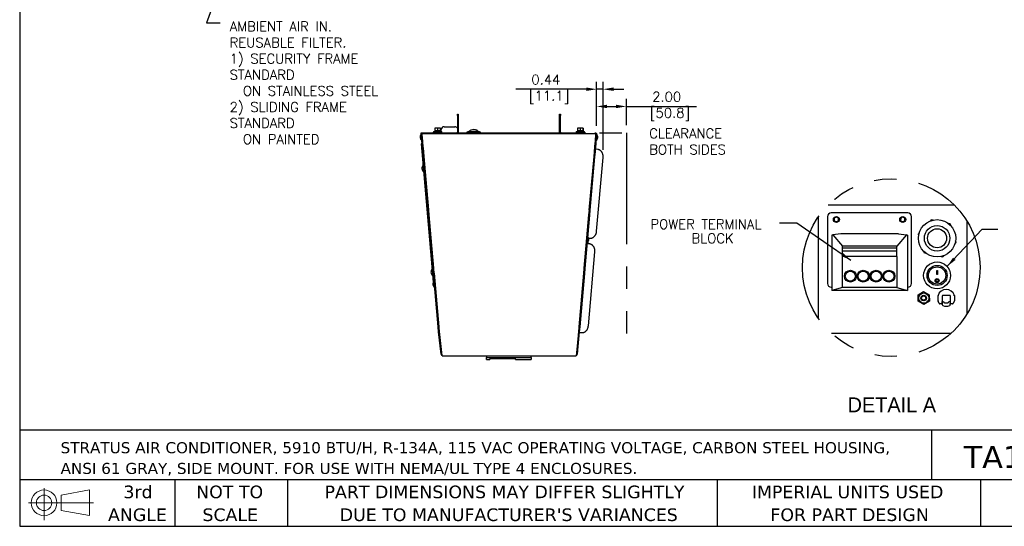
# Model space of a CAD drawing. Header units: inches. Extents: x -1 to 108, y 3 to 86.
# Tile 1 of 17: x -1 to 65, y 3 to 37. Entities that reach past the tile are written whole.
import ezdxf
from ezdxf.enums import TextEntityAlignment as Align
from ezdxf.lldxf.tags import DXFTag

# ---------------------------------------------------------------- set-up
doc = ezdxf.new("R2010")
doc.units = ezdxf.units.IN
doc.header["$LTSCALE"] = 12
doc.header["$MEASUREMENT"] = 0
doc.header["$PDSIZE"] = -1
doc.linetypes.add('PHANTOM2', pattern=[1.25, 0.625, -0.125, 0.125, -0.125, 0.125, -0.125])
doc.linetypes.add('SLD-Solid', pattern=[0])
for name, color, linetype in [('.190X32_NUT_-_.3', 7, 'Continuous'), ('10800_NE8000-486', 7, 'Continuous'), ('20004__CHASSIS__', 7, 'Continuous'), ('COMPRESSION_STRA', 7, 'Continuous'), ('DISPLAY_BODY', 7, 'Continuous'), ('LATCH', 7, 'Continuous'), ('phantom', 4, 'PHANTOM2'), ('POWER_CORD_RETRO', 7, 'Continuous'), ('SCREW___HEX_HEAD', 7, 'Continuous'), ('STRAIN_RELIEF__S', 7, 'Continuous'), ('SWITCH_CHERRY_RR', 7, 'Continuous'), ('WAGO_828_TERMINA', 7, 'Continuous')]:
    doc.layers.add(name, color=color, linetype=linetype)
for name, color, linetype, lineweight in [('DIMENSIONS', 140, 'SLD-Solid', 25), ('DIMENSIONS @ 1', 140, 'SLD-Solid', 25), ('TEXT', 140, 'SLD-Solid', 25), ('TEXT @ 1', 140, 'SLD-Solid', 25)]:
    doc.layers.add(name, color=color, linetype=linetype, lineweight=lineweight)
doc.styles.add('ROMANS', font='romans.shx')
doc.styles.add('SEACAD_Solid_Edge_ANSI', font='txt')
doc.styles.add('SLDTEXTSTYLE0', font='verdana.ttf')
tags = doc.linetypes.add('HIDDEN2', pattern=[0.1875, 0.125, -0.0625]).pattern_tags.tags
tags[6:7] = [DXFTag(74, 4), DXFTag(75, 0), DXFTag(340, '0'), DXFTag(46, 0.0), DXFTag(50, 0.0), DXFTag(44, 0.0), DXFTag(45, 0.0)]
tags[4:5] = [DXFTag(74, 4), DXFTag(75, 0), DXFTag(340, '0'), DXFTag(46, 0.0), DXFTag(50, 0.0), DXFTag(44, 0.0), DXFTag(45, 0.0)]
doc.dimstyles.new('FSTD1', dxfattribs={"dimtxt": 0.65, "dimasz": 0.7, "dimexe": 0.5, "dimexo": 0.5, "dimgap": 0.25, "dimtad": 1, "dimzin": 9, "dimdsep": 46, "dimtxsty": 'ROMANS', "dimcen": 0, "dimadec": 0, "dimazin": 0, "dimtfac": 1, "dimtmove": 0, "dimatfit": 3, "dimfxl": 0, "dimtolj": 1, "dimarcsym": 0})

# ---------------------------------------------------------------- blocks, each defined once
blk = doc.blocks.new('Block11')
at = {"color": 7, "linetype": 'SLD-Solid', "lineweight": 18}
for p, q in [((1.223, 2.509), (1.223, 0)), ((2.589, 1.969), (4.807, 2.377)), ((4.807, 2.377), (4.807, 0.346)), ((2.589, 0.754), (2.589, 1.969)), ((0, 1.361), (5.137, 1.361)), ((2.589, 0.754), (4.807, 0.346))]:
    blk.add_line(p, q, dxfattribs=at)
for radius in [1.016, 0.607]:
    blk.add_circle((1.223, 1.361), radius, dxfattribs=at)
blk = doc.blocks.new('Block12')
at = {"color": 7, "linetype": 'Continuous'}
blk.add_blockref('Block11', (0, 0), dxfattribs=at)
blk = doc.blocks.new('SW_NOTE_0_1')
at = {"layer": 'TEXT', "color": 0, "char_height": 0.875, "attachment_point": 1, "style": 'SLDTEXTSTYLE0'}
for s, insert in [('STRATUS AIR CONDITIONER, 5910 BTU/H, R-134A, 115 VAC OPERATING VOLTAGE, CARBON STEEL HOUSING, ', (0, 1.111)), ('ANSI 61 GRAY, SIDE MOUNT. FOR USE WITH NEMA/UL TYPE 4 ENCLOSURES.', (0, -0.528))]:
    blk.add_mtext(s, dxfattribs=dict(at, insert=insert))
blk = doc.blocks.new('SW_NOTE_0_4')
at = {"layer": 'TEXT', "color": 0, "char_height": 1, "attachment_point": 1, "style": 'SLDTEXTSTYLE0'}
for s, insert in [('PART DIMENSIONS MAY DIFFER SLIGHTLY ', (0, 1.27)), ("DUE TO MANUFACTURER'S VARIANCES", (1.206, -0.536))]:
    blk.add_mtext(s, dxfattribs=dict(at, insert=insert))
blk = doc.blocks.new('SW_NOTE_0_5')
at = {"layer": 'TEXT', "color": 0, "char_height": 1, "attachment_point": 2, "style": 'SLDTEXTSTYLE0'}
for s, insert in [('NOT TO', (2.484, 1.27)), ('SCALE', (2.53, -0.536))]:
    blk.add_mtext(s, dxfattribs=dict(at, insert=insert))
blk = doc.blocks.new('SW_NOTE_0_6')
at = {"layer": 'TEXT', "color": 0, "char_height": 1, "attachment_point": 2, "style": 'SLDTEXTSTYLE0'}
for s, insert in [('3rd', (1.094, 1.27)), ('ANGLE', (1.048, -0.536))]:
    blk.add_mtext(s, dxfattribs=dict(at, insert=insert))
blk = doc.blocks.new('SW_NOTE_0_7')
at = {"layer": 'TEXT', "color": 0, "char_height": 1, "attachment_point": 1, "style": 'SLDTEXTSTYLE0'}
for s, insert in [('IMPERIAL UNITS USED ', (0, 1.27)), ('FOR PART DESIGN', (1.471, -0.536))]:
    blk.add_mtext(s, dxfattribs=dict(at, insert=insert))
blk = doc.blocks.new('*D93')
at = {"layer": 'Defpoints', "color": 0}
for p in [(37.563, 32.47), (37.563, 29.502), (37.999, 27.882)]:
    blk.add_point(p, dxfattribs=at)
at = {"layer": 'DIMENSIONS', "color": 0, "lineweight": -2}
for p, q in [((36.863, 32.47), (32.135, 32.47)), ((37.563, 30.002), (37.563, 32.97)), ((37.999, 32.47), (37.563, 32.47)), ((37.999, 28.382), (37.999, 32.97)), ((38.699, 32.47), (39.399, 32.47))]:
    blk.add_line(p, q, dxfattribs=at)
at = {"layer": 'DIMENSIONS', "color": 0}
for points in [[(36.863, 32.587), (36.863, 32.354), (37.563, 32.47)], [(38.699, 32.587), (38.699, 32.354), (37.999, 32.47)]]:
    blk.add_solid(points, dxfattribs=at)
at = {"layer": 'DIMENSIONS', "color": 0, "insert": (34.149, 32.47), "char_height": 0.65, "attachment_point": 5, "style": 'ROMANS'}
blk.add_mtext('\\A1;0.44\\P [11.1]', dxfattribs=at)
blk = doc.blocks.new('*D94')
at = {"layer": 'Defpoints', "color": 0}
for p in [(39.563, 31.312), (37.563, 29.502), (39.563, 29.542)]:
    blk.add_point(p, dxfattribs=at)
at = {"layer": 'DIMENSIONS', "color": 0, "lineweight": -2}
for p, q in [((37.563, 30.002), (37.563, 31.812)), ((39.563, 30.042), (39.563, 31.812)), ((38.263, 31.312), (38.863, 31.312)), ((39.563, 31.312), (44.292, 31.312))]:
    blk.add_line(p, q, dxfattribs=at)
at = {"layer": 'DIMENSIONS', "color": 0}
for points in [[(38.263, 31.428), (38.263, 31.195), (37.563, 31.312)], [(38.863, 31.428), (38.863, 31.195), (39.563, 31.312)]]:
    blk.add_solid(points, dxfattribs=at)
at = {"layer": 'DIMENSIONS', "color": 0, "insert": (42.277, 31.312), "char_height": 0.65, "attachment_point": 5, "style": 'ROMANS'}
blk.add_mtext('\\A1;2.00\\P [50.8]', dxfattribs=at)

msp = doc.modelspace()

# ---------------------------------------------------------------- linework, layer by layer
at = {"layer": '.190X32_NUT_-_.3', "color": 7, "linetype": 'Continuous'}
for p, q in [((59.187, 18.637), (59.559, 18.857)), ((59.191, 18.204), (59.187, 18.637)), ((59.559, 18.857), (59.936, 18.644)), ((59.936, 18.644), (59.941, 18.211)), ((59.568, 17.991), (59.191, 18.204)), ((59.941, 18.211), (59.568, 17.991))]:
    msp.add_line(p, q, dxfattribs=at)
msp.add_circle((59.564, 18.424), 0.34, dxfattribs=at)
for p, q in [((39.563, 30.042), (39.563, 31.83)), ((28.196, 30.792), (28.254, 30.792)), ((28.196, 30.692), (28.196, 30.792)), ((28.196, 30.692), (28.196, 29.573)), ((28.254, 30.692), (28.196, 30.692)), ((28.254, 30.792), (28.254, 30.692)), ((28.254, 30.692), (28.254, 29.573)), ((35.076, 30.792), (35.134, 30.792)), ((35.076, 30.692), (35.076, 30.792)), ((35.076, 29.573), (35.076, 30.692)), ((35.134, 30.692), (35.076, 30.692)), ((35.134, 30.792), (35.134, 30.692)), ((35.134, 29.573), (35.134, 30.692)), ((26.853, 29.846), (26.673, 29.846)), ((26.673, 29.846), (26.673, 29.669)), ((27.045, 29.846), (26.853, 29.846)), ((26.853, 29.846), (26.853, 29.669)), ((27.057, 29.846), (27.045, 29.846)), ((27.045, 29.846), (27.045, 29.669)), ((27.057, 29.846), (27.057, 29.669)), ((27.303, 29.948), (28.027, 29.948)), ((36.453, 29.846), (36.273, 29.846)), ((36.273, 29.846), (36.273, 29.669)), ((36.645, 29.846), (36.453, 29.846)), ((36.453, 29.846), (36.453, 29.669)), ((36.657, 29.846), (36.645, 29.846)), ((36.645, 29.846), (36.645, 29.669)), ((36.657, 29.846), (36.657, 29.669)), ((25.767, 29.502), (25.764, 29.542)), ((25.825, 29.507), (25.767, 29.502)), ((25.767, 29.502), (25.768, 29.497)), ((25.768, 29.497), (25.825, 29.502)), ((25.768, 29.497), (25.768, 29.491)), ((25.826, 29.496), (25.768, 29.491)), ((25.77, 29.467), (25.768, 29.491)), ((25.828, 29.472), (25.77, 29.467)), ((25.777, 29.391), (25.77, 29.467)), ((25.809, 29.394), (25.777, 29.391)), ((25.779, 29.371), (25.777, 29.391)), ((25.809, 29.374), (25.779, 29.371)), ((25.798, 29.144), (25.779, 29.371)), ((25.856, 29.149), (25.798, 29.144)), ((25.817, 28.933), (25.798, 29.144)), ((25.834, 29.418), (25.809, 29.417)), ((25.809, 29.417), (25.829, 29.191)), ((25.809, 29.376), (25.809, 29.417)), ((25.809, 29.376), (25.829, 29.15)), ((25.825, 29.507), (25.882, 29.512)), ((25.825, 29.507), (25.825, 29.502)), ((25.825, 29.502), (25.826, 29.496)), ((25.828, 29.472), (25.826, 29.496)), ((25.827, 29.497), (37.503, 29.497)), ((25.834, 29.418), (25.827, 29.497)), ((25.833, 29.418), (25.828, 29.472)), ((25.829, 29.191), (25.853, 29.192)), ((25.829, 29.15), (25.829, 29.191)), ((25.829, 29.15), (25.857, 29.151)), ((25.874, 28.96), (25.853, 29.192)), ((25.856, 29.149), (25.856, 29.151)), ((25.875, 28.938), (25.856, 29.149)), ((25.884, 29.497), (25.882, 29.512)), ((26.498, 29.497), (26.517, 29.516)), ((26.517, 29.516), (26.593, 29.516)), ((26.593, 29.542), (26.581, 29.542)), ((26.583, 29.62), (27.147, 29.62)), ((26.583, 29.62), (26.583, 29.582)), ((26.583, 29.582), (27.147, 29.582)), ((26.593, 29.542), (36.737, 29.542)), ((26.593, 29.516), (26.593, 29.542)), ((26.853, 29.669), (26.673, 29.669)), ((26.702, 29.669), (26.702, 29.62)), ((26.741, 29.582), (26.741, 29.542)), ((27.045, 29.669), (26.853, 29.669)), ((26.989, 29.542), (26.989, 29.582)), ((27.028, 29.62), (27.028, 29.669)), ((27.057, 29.669), (27.045, 29.669)), ((27.115, 29.62), (27.115, 29.76)), ((27.115, 29.542), (27.115, 29.582)), ((27.147, 29.582), (27.147, 29.62)), ((28.952, 29.621), (28.837, 29.577)), ((28.837, 29.577), (29.743, 29.577)), ((28.837, 29.577), (28.837, 29.542)), ((28.952, 29.621), (29.629, 29.621)), ((29.743, 29.577), (29.629, 29.621)), ((29.743, 29.542), (29.743, 29.577)), ((36.183, 29.62), (36.747, 29.62)), ((36.183, 29.62), (36.183, 29.582)), ((36.183, 29.582), (36.747, 29.582)), ((36.453, 29.669), (36.273, 29.669)), ((36.302, 29.669), (36.302, 29.62)), ((36.341, 29.582), (36.341, 29.542)), ((36.645, 29.669), (36.453, 29.669)), ((36.589, 29.542), (36.589, 29.582)), ((36.628, 29.62), (36.628, 29.669)), ((36.657, 29.669), (36.645, 29.669)), ((36.75, 29.542), (36.737, 29.542)), ((36.737, 29.542), (36.737, 29.516)), ((36.737, 29.516), (36.813, 29.516)), ((36.747, 29.582), (36.747, 29.62)), ((36.813, 29.516), (36.832, 29.497)), ((37.448, 29.512), (37.446, 29.497)), ((37.505, 29.507), (37.448, 29.512)), ((37.477, 29.192), (37.456, 28.96)), ((37.474, 29.149), (37.456, 28.938)), ((37.502, 29.15), (37.473, 29.151)), ((37.474, 29.151), (37.474, 29.149)), ((37.474, 29.149), (37.532, 29.144)), ((37.477, 29.192), (37.502, 29.191)), ((37.503, 29.497), (37.497, 29.418)), ((37.521, 29.417), (37.497, 29.418)), ((37.502, 29.472), (37.498, 29.418)), ((37.504, 29.496), (37.502, 29.472)), ((37.502, 29.472), (37.56, 29.467)), ((37.502, 29.191), (37.521, 29.417)), ((37.502, 29.15), (37.521, 29.376)), ((37.502, 29.15), (37.502, 29.191)), ((37.505, 29.502), (37.504, 29.496)), ((37.504, 29.496), (37.562, 29.491)), ((37.505, 29.507), (37.505, 29.507)), ((37.505, 29.507), (37.505, 29.502)), ((37.505, 29.507), (37.563, 29.502)), ((37.563, 29.497), (37.505, 29.502)), ((37.532, 29.144), (37.513, 28.933)), ((37.521, 29.376), (37.521, 29.417)), ((37.521, 29.394), (37.553, 29.391)), ((37.521, 29.374), (37.552, 29.371)), ((37.552, 29.371), (37.532, 29.144)), ((37.553, 29.391), (37.552, 29.371)), ((37.56, 29.467), (37.553, 29.391)), ((37.562, 29.491), (37.56, 29.467)), ((37.563, 29.497), (37.562, 29.491)), ((37.563, 29.502), (37.563, 29.497)), ((25.829, 28.794), (25.767, 28.789)), ((25.829, 28.794), (25.767, 28.789)), ((25.767, 28.789), (26.581, 19.487)), ((25.767, 28.789), (26.581, 19.487)), ((25.829, 28.794), (25.769, 28.789)), ((25.769, 28.789), (26.583, 19.491)), ((25.824, 28.851), (25.817, 28.933)), ((25.875, 28.267), (25.824, 28.851)), ((25.826, 28.812), (25.828, 28.794)), ((25.869, 29.015), (25.868, 29.014)), ((25.883, 28.854), (25.874, 28.96)), ((25.933, 28.272), (25.882, 28.856)), ((25.936, 28.252), (25.883, 28.854)), ((37.447, 28.854), (37.395, 28.252)), ((37.448, 28.856), (37.397, 28.272)), ((37.456, 28.96), (37.447, 28.854)), ((37.456, 28.943), (37.455, 28.943)), ((37.506, 28.851), (37.455, 28.267)), ((37.461, 29.015), (37.462, 29.014)), ((37.513, 28.933), (37.506, 28.851)), ((25.933, 28.272), (25.875, 28.267)), ((25.905, 27.928), (25.875, 28.267)), ((25.963, 27.933), (25.905, 27.928)), ((25.963, 27.929), (25.905, 27.924)), ((25.905, 27.924), (25.905, 27.928)), ((26.219, 24.342), (25.905, 27.924)), ((25.935, 28.262), (25.911, 28.26)), ((25.911, 28.26), (25.911, 28.25)), ((25.936, 28.252), (25.911, 28.25)), ((25.911, 28.25), (25.938, 27.936)), ((25.934, 28.262), (25.933, 28.272)), ((25.938, 27.936), (25.963, 27.938)), ((25.963, 27.933), (25.962, 27.938)), ((26.279, 24.327), (25.963, 27.938)), ((25.963, 27.929), (25.963, 27.933)), ((26.276, 24.347), (25.963, 27.929)), ((37.367, 27.938), (37.051, 24.327)), ((37.367, 27.929), (37.054, 24.347)), ((37.425, 27.924), (37.112, 24.342)), ((37.367, 27.938), (37.392, 27.936)), ((37.368, 27.933), (37.367, 27.929)), ((37.367, 27.929), (37.425, 27.924)), ((37.368, 27.938), (37.368, 27.933)), ((37.368, 27.933), (37.425, 27.928)), ((37.392, 27.936), (37.419, 28.25)), ((37.419, 28.26), (37.395, 28.262)), ((37.419, 28.25), (37.395, 28.252)), ((37.397, 28.272), (37.396, 28.262)), ((37.397, 28.272), (37.455, 28.267)), ((37.419, 28.26), (37.419, 28.25)), ((37.455, 28.267), (37.425, 27.928)), ((37.425, 27.928), (37.425, 27.924)), ((37.482, 28.429), (37.469, 28.43)), ((37.635, 28.415), (37.482, 28.429)), ((37.565, 22.913), (37.999, 27.882)), ((26.018, 27.315), (26.017, 27.315)), ((26.046, 26.976), (26.047, 26.977)), ((26.276, 24.347), (26.219, 24.342)), ((26.248, 24.004), (26.219, 24.342)), ((26.306, 24.009), (26.248, 24.004)), ((26.249, 23.999), (26.248, 24.004)), ((26.306, 24.004), (26.249, 23.999)), ((26.562, 20.418), (26.249, 23.999)), ((26.278, 24.337), (26.254, 24.335)), ((26.254, 24.335), (26.254, 24.325)), ((26.279, 24.327), (26.254, 24.325)), ((26.254, 24.325), (26.282, 24.011)), ((26.277, 24.337), (26.276, 24.347)), ((26.282, 24.011), (26.307, 24.013)), ((26.306, 24.009), (26.306, 24.013)), ((26.306, 24.004), (26.306, 24.009)), ((26.62, 20.423), (26.306, 24.004)), ((26.622, 20.403), (26.307, 24.013)), ((37.024, 24.013), (36.708, 20.403)), ((37.024, 24.004), (36.711, 20.423)), ((37.082, 23.999), (36.768, 20.418)), ((37.025, 24.013), (37.024, 24.009)), ((37.024, 24.013), (37.049, 24.011)), ((37.024, 24.009), (37.082, 24.004)), ((37.024, 24.009), (37.024, 24.004)), ((37.024, 24.004), (37.082, 23.999)), ((37.049, 24.011), (37.076, 24.325)), ((37.076, 24.325), (37.051, 24.327)), ((37.076, 24.335), (37.052, 24.337)), ((37.054, 24.347), (37.053, 24.337)), ((37.054, 24.347), (37.112, 24.342)), ((37.076, 24.335), (37.076, 24.325)), ((37.112, 24.342), (37.082, 24.004)), ((37.082, 24.004), (37.082, 23.999)), ((26.469, 22.151), (26.468, 22.151)), ((26.471, 22.126), (26.472, 22.126)), ((26.483, 21.987), (26.484, 21.987)), ((26.485, 21.962), (26.486, 21.962)), ((36.927, 22.078), (36.914, 22.079)), ((37.079, 22.065), (36.927, 22.078)), ((37.025, 22.458), (37.113, 22.45)), ((37.009, 16.562), (37.444, 21.531)), ((26.62, 20.423), (26.562, 20.418)), ((26.591, 20.079), (26.562, 20.418)), ((26.649, 20.084), (26.591, 20.079)), ((26.592, 20.074), (26.591, 20.079)), ((26.65, 20.079), (26.592, 20.074)), ((26.905, 16.493), (26.592, 20.074)), ((26.622, 20.413), (26.597, 20.411)), ((26.597, 20.411), (26.597, 20.401)), ((26.622, 20.403), (26.597, 20.401)), ((26.597, 20.401), (26.625, 20.087)), ((26.621, 20.413), (26.62, 20.423)), ((26.625, 20.087), (26.65, 20.089)), ((26.649, 20.084), (26.649, 20.089)), ((26.65, 20.079), (26.649, 20.084)), ((26.966, 16.478), (26.65, 20.089)), ((26.963, 16.498), (26.65, 20.079)), ((26.656, 20.003), (26.657, 20.003)), ((36.68, 20.089), (36.364, 16.478)), ((36.681, 20.079), (36.367, 16.498)), ((36.738, 20.074), (36.425, 16.493)), ((36.68, 20.089), (36.705, 20.087)), ((36.681, 20.089), (36.681, 20.084)), ((36.681, 20.084), (36.739, 20.079)), ((36.681, 20.084), (36.681, 20.079)), ((36.681, 20.079), (36.738, 20.074)), ((36.705, 20.087), (36.733, 20.401)), ((36.733, 20.401), (36.708, 20.403)), ((36.733, 20.411), (36.709, 20.413)), ((36.711, 20.423), (36.71, 20.413)), ((36.711, 20.423), (36.768, 20.418)), ((36.733, 20.411), (36.733, 20.401)), ((36.739, 20.079), (36.738, 20.074)), ((36.768, 20.418), (36.739, 20.079)), ((26.706, 19.446), (26.705, 19.446)), ((26.707, 19.42), (26.708, 19.42)), ((26.719, 19.282), (26.72, 19.282)), ((26.722, 19.256), (26.723, 19.256)), ((26.753, 18.895), (26.754, 18.895)), ((26.963, 16.498), (26.905, 16.493)), ((26.935, 16.154), (26.905, 16.493)), ((26.993, 16.159), (26.935, 16.154)), ((26.993, 16.155), (26.935, 16.15)), ((26.935, 16.15), (26.935, 16.154)), ((27.114, 14.651), (26.935, 16.15)), ((26.965, 16.488), (26.941, 16.486)), ((26.941, 16.486), (26.941, 16.476)), ((26.966, 16.478), (26.941, 16.476)), ((26.941, 16.476), (26.968, 16.162)), ((26.964, 16.488), (26.963, 16.498)), ((26.968, 16.162), (26.993, 16.164)), ((26.993, 16.159), (26.992, 16.164)), ((27.186, 14.542), (26.993, 16.164)), ((26.993, 16.155), (26.993, 16.159)), ((27.184, 14.553), (26.993, 16.155)), ((36.337, 16.164), (36.272, 15.416)), ((36.337, 16.155), (36.274, 15.428)), ((36.395, 16.15), (36.331, 15.423)), ((36.337, 16.164), (36.362, 16.162)), ((36.338, 16.159), (36.337, 16.155)), ((36.337, 16.155), (36.395, 16.15)), ((36.338, 16.164), (36.338, 16.159)), ((36.338, 16.159), (36.395, 16.154)), ((36.362, 16.162), (36.389, 16.476)), ((36.389, 16.476), (36.364, 16.478)), ((36.389, 16.486), (36.365, 16.488)), ((36.367, 16.498), (36.366, 16.488)), ((36.367, 16.498), (36.425, 16.493)), ((36.389, 16.486), (36.389, 16.476)), ((36.392, 16.114), (36.405, 16.113)), ((36.425, 16.493), (36.395, 16.154)), ((36.395, 16.154), (36.395, 16.15)), ((36.405, 16.113), (36.557, 16.099)), ((36.272, 15.416), (36.195, 14.542)), ((36.274, 15.428), (36.206, 14.656)), ((36.331, 15.423), (36.264, 14.651)), ((36.206, 14.656), (36.264, 14.651)), ((27.186, 14.542), (36.144, 14.542)), ((36.144, 14.542), (36.195, 14.542)), ((36.144, 14.542), (36.144, 14.542))]:
    msp.add_line(p, q)
for centre, radius, start, end in [((27.303, 29.76), 0.188, 90, 180), ((28.027, 29.76), 0.188, 25.98142, 90), ((25.994, 29.242), 0.303, 140.04483, 229.95517), ((25.767, 29.432), 0.00667, 5, 140.04483), ((26.581, 29.453), 0.089, 90, 135), ((28.165, 29.573), 0.031, 270, 0), ((28.165, 29.573), 0.089, 339.61574, 0), ((29.29, 29.542), 0.301, 155.18927, 164.76165), ((29.29, 29.542), 0.301, 15.23835, 24.58432), ((35.165, 29.573), 0.089, 180, 200.38426), ((35.165, 29.573), 0.031, 180, 270), ((36.75, 29.453), 0.089, 45, 90), ((37.336, 29.242), 0.303, 310.04483, 355), ((37.564, 29.432), 0.00667, 39.95517, 175), ((37.336, 29.242), 0.303, 355, 39.95517), ((25.803, 29.015), 0.00667, 229.95517, 5), ((37.527, 29.015), 0.00667, 175, 310.04483), ((26.116, 27.153), 0.303, 140.04483, 185), ((25.889, 27.344), 0.00667, 50.66768, 140.04483), ((26.116, 27.153), 0.303, 185, 229.95517), ((25.926, 26.926), 0.00667, 229.95517, 319.33232), ((36.735, 22.369), 0.303, 310.04483, 39.95517), ((36.962, 22.559), 0.00667, 39.95517, 175), ((36.926, 22.142), 0.00667, 175, 310.04483), ((36.926, 22.141), 0.00667, 175, 310.04483), ((36.735, 22.368), 0.303, 310.04483, 355), ((36.709, 22.069), 0.303, 0.28741, 24.70777), ((26.726, 20.18), 0.303, 140.04483, 185), ((26.726, 20.18), 0.303, 185, 229.95517), ((26.499, 20.37), 0.00667, 50.66768, 140.04483), ((26.536, 19.953), 0.00667, 229.95517, 319.33232), ((26.858, 19.364), 0.303, 140.04483, 185), ((26.858, 19.364), 0.303, 185, 229.95517), ((26.631, 19.554), 0.00667, 5, 140.04483), ((26.667, 19.137), 0.00667, 229.95517, 5), ((27.234, 14.662), 0.12, 185, 244.44498), ((36.144, 14.662), 0.12, 295.55502, 355), ((36.144, 14.662), 0.062, 344.69615, 355), ((36.144, 14.662), 0.12, 270, 273.40311)]:
    msp.add_arc(centre, radius, start, end)
for points, knots in [([(29.5, 29.713), (29.453, 29.733), (29.385, 29.749), (29.246, 29.755), (29.173, 29.745), (29.063, 29.709), (29.026, 29.685), (29.017, 29.667)], [0, 0, 0, 0, 0.125, 0.125, 0.25, 0.25, 0.3717546, 0.3717546, 0.3717546, 0.3717546]), ([(29.051, 29.696), (29.069, 29.709), (29.095, 29.721), (29.18, 29.748), (29.249, 29.757), (29.381, 29.752), (29.445, 29.737), (29.49, 29.718)], [0.6737941, 0.6737941, 0.6737941, 0.6737941, 0.75, 0.75, 0.875, 0.875, 1, 1, 1, 1]), ([(29.563, 29.667), (29.561, 29.671), (29.558, 29.676), (29.542, 29.691), (29.524, 29.702), (29.5, 29.713)], [0.90849216, 0.90849216, 0.90849216, 0.90849216, 0.9375, 0.9375, 1, 1, 1, 1]), ([(29.562, 29.668), (29.562, 29.669), (29.56, 29.676), (29.549, 29.686), (29.539, 29.693), (29.534, 29.697)], [0, 0, 0, 0, 0.082032, 0.594852, 1, 1, 1, 1])]:
    msp.add_open_spline(points, degree=3, knots=knots)
for points, weights in [([(37.999, 27.882), (38.043, 28.38), (37.635, 28.415)], [1, 0.707106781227, 1]), ([(37.113, 22.45), (37.521, 22.414), (37.565, 22.913)], [1, 0.707106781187, 1]), ([(37.444, 21.531), (37.487, 22.029), (37.079, 22.065)], [1, 0.707106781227, 1]), ([(36.557, 16.099), (36.965, 16.064), (37.009, 16.562)], [1, 0.707106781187, 1])]:
    msp.add_rational_spline(points, weights, degree=2)
at = {"layer": '10800_NE8000-486', "color": 7, "linetype": 'Continuous'}
for p, q in [((61.625, 24.678), (53.139, 24.678)), ((52.475, 23.879), (52.475, 17.061)), ((62.475, 17.344), (62.475, 23.596)), ((53.358, 16.053), (61.406, 16.053))]:
    msp.add_line(p, q, dxfattribs=at)
at = {"layer": '20004__CHASSIS__', "color": 7, "linetype": 'Continuous'}
for p, q in [((53.659, 23.864), (53.659, 23.852)), ((53.719, 23.852), (53.719, 23.864)), ((58.123, 23.864), (58.123, 23.852)), ((58.183, 23.852), (58.183, 23.864))]:
    msp.add_line(p, q, dxfattribs=at)
for centre, radius, start, end in [((53.689, 23.71), 0.157, 101.01598, 78.98402), ((53.689, 23.71), 0.145, 101.94054, 78.05946), ((58.153, 23.71), 0.157, 101.01598, 78.98402), ((58.153, 23.71), 0.145, 101.94054, 78.05946), ((61.077, 18.424), 0.5, 233.07927, 237.85931), ((61.077, 18.424), 0.48, 234.60805, 236.42811), ((61.077, 18.424), 0.48, 303.36701, 305.39195), ((61.077, 18.424), 0.5, 301.87042, 306.92073)]:
    msp.add_arc(centre, radius, start, end, dxfattribs=at)
at = {"layer": 'COMPRESSION_STRA', "color": 7, "linetype": 'Continuous'}
for p, q in [((60.07, 23.694), (59.987, 23.604)), ((60.189, 23.668), (60.07, 23.694)), ((61.349, 23.41), (61.23, 23.436)), ((61.386, 23.293), (61.349, 23.41)), ((59.266, 22.819), (59.183, 22.729)), ((59.183, 22.729), (59.22, 22.612)), ((61.66, 22.07), (61.742, 22.16)), ((61.742, 22.16), (61.705, 22.276)), ((59.54, 21.595), (59.577, 21.479)), ((59.577, 21.479), (59.696, 21.452)), ((60.737, 21.221), (60.856, 21.194)), ((60.856, 21.194), (60.939, 21.284))]:
    msp.add_line(p, q, dxfattribs=at)
for radius in [1.254, 0.858, 0.64]:
    msp.add_circle((60.463, 22.444), radius, dxfattribs=at)
at = {"layer": 'DIMENSIONS'}
msp.add_line((37.563, 30.002), (37.563, 31.83), dxfattribs=at)
at = {"layer": 'DISPLAY_BODY', "color": 7, "linetype": 'Continuous'}
for p, q in [((30.165, 14.542), (30.165, 14.422)), ((30.165, 14.422), (33.165, 14.422)), ((30.165, 14.301), (30.165, 14.422)), ((30.165, 14.301), (30.39, 14.301)), ((30.39, 14.353), (30.39, 14.301)), ((30.39, 14.353), (32.11, 14.353)), ((32.11, 14.301), (32.11, 14.353)), ((32.11, 14.301), (33.165, 14.301)), ((33.165, 14.422), (33.165, 14.542)), ((33.165, 14.422), (33.165, 14.301))]:
    msp.add_line(p, q, dxfattribs=at)
at = {"layer": 'LATCH', "color": 7, "linetype": 'Continuous'}
for p, q in [((60.811, 18.199), (60.871, 18.199)), ((60.811, 17.986), (60.811, 18.199)), ((60.871, 18.199), (60.891, 18.199)), ((60.891, 18.199), (60.891, 18.183)), ((60.971, 18.103), (61.181, 18.103)), ((61.261, 18.199), (61.281, 18.199)), ((61.261, 18.183), (61.261, 18.199)), ((61.281, 18.199), (61.341, 18.199)), ((61.341, 18.199), (61.341, 17.986))]:
    msp.add_line(p, q, dxfattribs=at)
for centre, radius, start, end in [((61.076, 18.353), 0.409, 227.34144, 229.58854), ((60.871, 17.986), 0.06, 180, 240.78454), ((61.076, 18.353), 0.48, 240.78454, 299.21546), ((60.971, 18.183), 0.08, 180, 270), ((61.181, 18.183), 0.08, 270, 0), ((61.281, 17.986), 0.06, 299.21546, 0), ((61.076, 18.353), 0.409, 310.41146, 313.04092)]:
    msp.add_arc(centre, radius, start, end, dxfattribs=at)
at = {"layer": 'phantom'}
for p, q in [((25.764, 29.542), (39.563, 29.542)), ((39.563, 29.542), (39.563, 15.049))]:
    msp.add_line(p, q, dxfattribs=at)
msp.add_circle((57.382, 20.47), 5.975, dxfattribs=at)
at = {"layer": 'POWER_CORD_RETRO', "color": 7, "linetype": 'Continuous'}
for p, q in [((53.095, 23.9), (53.095, 19.4)), ((58.497, 24.15), (53.345, 24.15)), ((58.747, 19.4), (58.747, 23.9)), ((53.345, 19.15), (53.38, 19.15)), ((58.474, 19.15), (58.497, 19.15))]:
    msp.add_line(p, q, dxfattribs=at)
for centre in [(53.689, 23.71), (58.153, 23.71)]:
    msp.add_circle(centre, 0.201, dxfattribs=at)
for centre, start, end in [((53.345, 23.9), 90, 180), ((58.497, 23.9), 0, 90), ((53.345, 19.4), 180, 270), ((58.497, 19.4), 270, 0)]:
    msp.add_arc(centre, 0.25, start, end, dxfattribs=at)
at = {"layer": 'SCREW___HEX_HEAD', "color": 7, "linetype": 'Continuous'}
msp.add_circle((59.564, 18.424), 0.19, dxfattribs=at)
at = {"layer": 'SCREW___HEX_HEAD', "color": 7, "linetype": 'HIDDEN2'}
msp.add_circle((59.564, 18.424), 0.139, dxfattribs=at)
at = {"layer": 'STRAIN_RELIEF__S', "color": 7, "linetype": 'Continuous'}
for p, q in [((60.529, 18.237), (60.529, 18.603)), ((60.799, 18.543), (60.799, 18.085)), ((61.295, 18.603), (60.859, 18.603)), ((61.355, 18.085), (61.355, 18.543)), ((61.625, 18.603), (61.625, 18.237)), ((60.603, 18.06), (60.534, 18.213)), ((60.799, 18.025), (60.658, 18.025)), ((60.799, 18.085), (60.799, 18.025)), ((61.355, 18.025), (61.355, 18.085)), ((61.496, 18.025), (61.355, 18.025)), ((61.62, 18.213), (61.551, 18.06))]:
    msp.add_line(p, q, dxfattribs=at)
for centre, radius, start, end in [((61.077, 18.424), 0.576, 18.01989, 161.98011), ((59.512, 12.174), 6.508, 80.47263, 81.00781), ((60.859, 18.543), 0.06, 90, 180), ((61.295, 18.543), 0.06, 0, 90), ((62.466, 13.256), 5.412, 98.93801, 99.58155), ((60.589, 18.237), 0.06, 180, 204.22775), ((60.658, 18.085), 0.06, 204.22775, 270), ((61.496, 18.085), 0.06, 270, 335.77225), ((61.565, 18.237), 0.06, 335.77225, 0)]:
    msp.add_arc(centre, radius, start, end, dxfattribs=at)
at = {"layer": 'SWITCH_CHERRY_RR', "color": 7, "linetype": 'Continuous'}
for p, q in [((60.438, 20.269), (60.488, 20.269)), ((60.438, 20.019), (60.438, 20.269)), ((60.488, 20.025), (60.438, 20.025)), ((60.488, 20.019), (60.438, 20.019)), ((60.488, 20.269), (60.488, 20.019)), ((60.377, 19.598), (60.377, 19.596)), ((60.549, 19.596), (60.549, 19.598))]:
    msp.add_line(p, q, dxfattribs=at)
for centre, radius in [((60.463, 19.944), 0.906), ((60.463, 19.944), 0.677), ((60.463, 19.944), 0.58), ((60.463, 19.595), 0.135), ((60.463, 19.596), 0.0862)]:
    msp.add_circle(centre, radius, dxfattribs=at)
msp.add_arc((60.463, 19.598), 0.0867, 0.24357, 179.76623, dxfattribs=at)
msp.add_open_spline([(60.597, 19.598), (60.597, 19.563), (60.583, 19.527), (60.534, 19.476), (60.499, 19.461), (60.428, 19.461), (60.393, 19.476), (60.343, 19.527), (60.329, 19.562), (60.329, 19.598), (60.329, 19.598), (60.329, 19.598)], degree=3, knots=[0, 0, 0, 0, 0.125, 0.125, 0.25, 0.25, 0.375, 0.375, 0.5, 0.5, 0.5011174, 0.5011174, 0.5011174, 0.5011174], dxfattribs=at)
at = {"layer": 'TEXT'}
for p, q in [((-1.239, 86.478), (-1.239, 3.072)), ((108.231, 9.548), (-1.239, 9.548)), ((60.088, 9.548), (60.088, 6.2)), ((108.231, 6.2), (-1.239, 6.2)), ((9.187, 6.2), (9.187, 3.072)), ((16.764, 6.2), (16.764, 3.072)), ((45.675, 6.2), (45.675, 3.072)), ((63.38, 6.2), (63.38, 3.072)), ((-1.239, 3.072), (108.231, 3.072))]:
    msp.add_line(p, q, dxfattribs=at)
at = {"layer": 'WAGO_828_TERMINA', "color": 7, "linetype": 'Continuous'}
for p, q in [((53.445, 22.673), (53.38, 22.664)), ((53.38, 22.664), (53.38, 18.94)), ((53.98, 22.748), (53.445, 22.673)), ((53.445, 22.673), (54.102, 21.92)), ((57.874, 22.748), (53.98, 22.748)), ((58.409, 22.673), (57.752, 21.92)), ((57.874, 22.748), (58.409, 22.673)), ((58.474, 22.664), (58.409, 22.673)), ((58.474, 22.664), (58.474, 18.94)), ((57.752, 21.92), (54.102, 21.92)), ((54.102, 21.77), (54.102, 21.92)), ((57.752, 21.77), (57.752, 21.92)), ((57.752, 21.77), (54.102, 21.77)), ((54.102, 21.582), (54.102, 21.77)), ((57.752, 21.582), (54.102, 21.582)), ((54.102, 21.228), (54.102, 21.582)), ((57.752, 21.228), (54.102, 21.228)), ((54.102, 19.25), (54.102, 21.228)), ((57.752, 21.582), (57.752, 21.77)), ((57.752, 21.228), (57.752, 21.582)), ((57.752, 21.228), (57.752, 19.25)), ((54.102, 19.13), (54.102, 19.25)), ((57.752, 19.25), (57.752, 19.13)), ((54.102, 19.13), (53.38, 18.94)), ((58.474, 18.94), (53.38, 18.94)), ((57.752, 19.13), (54.102, 19.13)), ((57.752, 19.13), (58.474, 18.94))]:
    msp.add_line(p, q, dxfattribs=at)
for centre, radius in [((54.628, 19.896), 0.4), ((54.628, 19.896), 0.34), ((55.494, 19.896), 0.4), ((55.494, 19.896), 0.34), ((56.36, 19.896), 0.4), ((56.36, 19.896), 0.34), ((57.226, 19.896), 0.4), ((57.226, 19.896), 0.34)]:
    msp.add_circle(centre, radius, dxfattribs=at)

# ---------------------------------------------------------------- block references
at = {"layer": 'TEXT', "xscale": 0.85, "yscale": 0.85, "zscale": 0.85}
for name, p in [('SW_NOTE_0_1', (1.512, 7.787)), ('Block12', (-0.64, 3.494)), ('SW_NOTE_0_6', (5.789, 4.732)), ('SW_NOTE_0_5', (10.772, 4.732)), ('SW_NOTE_0_4', (19.262, 4.732)), ('SW_NOTE_0_7', (48.002, 4.732))]:
    msp.add_blockref(name, p, dxfattribs=at)

# ---------------------------------------------------------------- texts
at = {"layer": 'TEXT'}
for s, height, style, p in [('POWER TERMINAL', 0.65, 'ROMANS', (41.182, 23.718)), ('BLOCK', 0.65, 'ROMANS', (43.941, 22.766)), ('DETAIL A', 1, 'SEACAD_Solid_Edge_ANSI', (54.444, 11.741))]:
    msp.add_text(s, height=height, dxfattribs=dict(at, style=style)).set_placement(p, align=Align.TOP_LEFT)
at = {"layer": 'TEXT', "char_height": 0.65, "attachment_point": 1, "style": 'ROMANS'}
for s, width, gutter_width, insert in [('AMBIENT AIR IN.\\PREUSABLE FILTER.\\P1) SECURITY FRAME STANDARD\\P  ON STAINLESS STEEL\\P2) SLIDING FRAME STANDARD\\P  ON PAINTED', 11.89944, 2.5, (12.881, 37.019)), ('CLEARANCE\\PBOTH SIDES', 6.35757, 3.125, (41.101, 29.82))]:
    msp.add_mtext_dynamic_manual_height_columns(s, width=width, gutter_width=gutter_width, heights=[0], dxfattribs=dict(at, insert=insert))
at = {"layer": 'TEXT', "insert": (62.247, 8.481), "char_height": 1.4875, "attachment_point": 1, "style": 'SLDTEXTSTYLE0'}
msp.add_mtext('TA10-059-16-04', dxfattribs=at)

# ---------------------------------------------------------------- dimensions: what is measured, and where the dimension line sits
at = {"layer": 'DIMENSIONS @ 1'}
for base, p1, p2, override, picture, middle in [((37.563, 32.47), (37.999, 27.882), (37.563, 29.502), {"dimscale": 1, "dimpost": '\\X', "dimtix": 0, "dimtofl": 1, "dimtmove": 0, "dimatfit": 3}, '*D93', (34.149, 32.47)), ((39.563, 31.312), (37.563, 29.502), (39.563, 29.542), {"dimscale": 1, "dimzin": 1, "dimpost": '\\X', "dimtix": 0, "dimtofl": 1, "dimtmove": 0, "dimatfit": 3}, '*D94', (42.277, 31.312))]:
    dim = msp.add_linear_dim(base=base, p1=p1, p2=p2, dimstyle='FSTD1', override=override, dxfattribs=at)
    dim.commit()
    dim.dimension.update_dxf_attribs({"geometry": picture, "text_midpoint": middle, "dimtype": 128})

# ---------------------------------------------------------------- leaders
at = {"layer": 'TEXT @ 1'}
for points in [[(13.573, 43.125), (11.323, 36.927), (12.239, 36.927)], [(54.664, 20.958), (51.021, 23.467), (49.853, 23.468)], [(61.144, 20.558), (63.486, 23.067), (64.544, 23.067)]]:
    msp.add_leader(points, dimstyle='FSTD1', override={"dimscale": 1}, dxfattribs=at)

doc.saveas('drawing.dxf')
